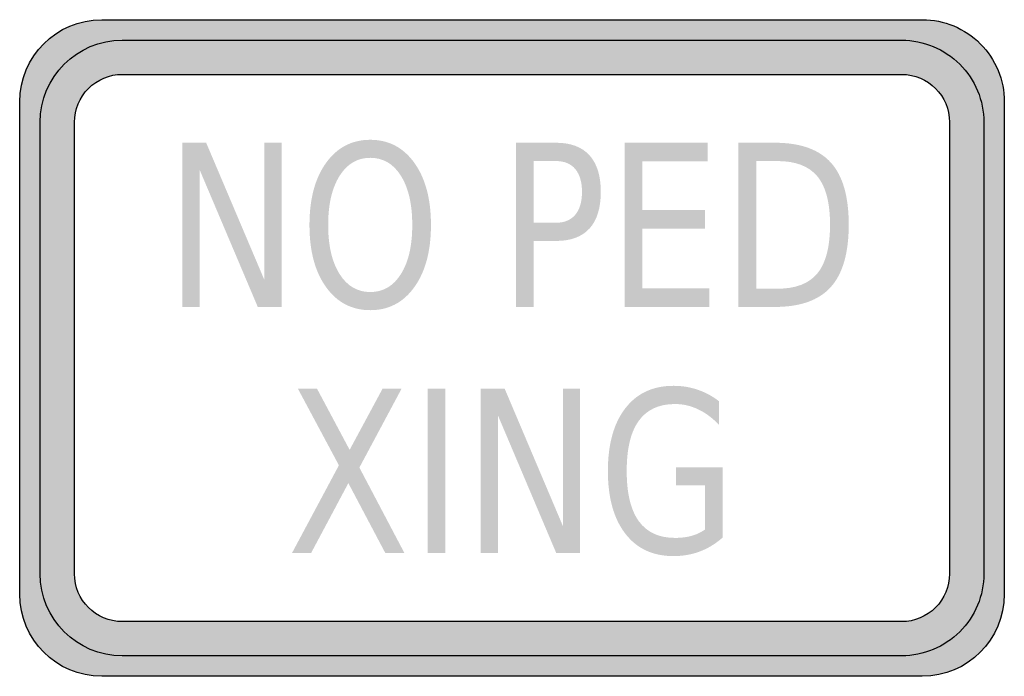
# Model space of a CAD drawing. Header units: inches. Extents: x -0.5 to 0.5, y -0.33 to 0.33.
import ezdxf

# ---------------------------------------------------------------- set-up
doc = ezdxf.new("R2010")
doc.units = ezdxf.units.IN
doc.header["$MEASUREMENT"] = 0

msp = doc.modelspace()

# ---------------------------------------------------------------- hatches: boundary and pattern name
h = msp.add_hatch(color=7)
edge = h.paths.add_edge_path()
edge.add_spline(control_points=[(-0.4167, -0.3333), (-0.4627, -0.3333), (-0.5, -0.296), (-0.5, -0.25)], knot_values=[0, 0, 0, 0, 1, 1, 1, 1], degree=3, periodic=0)
edge.add_line((-0.5, -0.25), (-0.5, 0.25))
edge.add_spline(control_points=[(-0.5, 0.25), (-0.5, 0.296), (-0.4627, 0.3333), (-0.4167, 0.3333)], knot_values=[0, 0, 0, 0, 1, 1, 1, 1], degree=3, periodic=0)
edge.add_line((-0.4167, 0.3333), (0.4167, 0.3333))
edge.add_spline(control_points=[(0.4167, 0.3333), (0.4388, 0.3333), (0.46, 0.3246), (0.4756, 0.3089), (0.4912, 0.2933), (0.5, 0.2721), (0.5, 0.25)], knot_values=[0, 0, 0, 0, 1, 1, 1, 2, 2, 2, 2], degree=3, periodic=0)
edge.add_line((0.5, 0.25), (0.5, -0.25))
edge.add_spline(control_points=[(0.5, -0.25), (0.5, -0.296), (0.4627, -0.3333), (0.4167, -0.3333)], knot_values=[0, 0, 0, 0, 1, 1, 1, 1], degree=3, periodic=0)
edge.add_line((0.4167, -0.3333), (-0.4167, -0.3333))
edge = h.paths.add_edge_path(flags=0)
edge.add_spline(control_points=[(-0.4444, 0.2292), (-0.4444, 0.2421), (-0.4393, 0.2544), (-0.4302, 0.2635), (-0.4211, 0.2727), (-0.4087, 0.2778), (-0.3958, 0.2778)], knot_values=[0, 0, 0, 0, 1, 1, 1, 2, 2, 2, 2], degree=3, periodic=0)
edge.add_line((-0.3958, 0.2778), (0.3958, 0.2778))
edge.add_spline(control_points=[(0.3958, 0.2778), (0.4227, 0.2778), (0.4444, 0.256), (0.4444, 0.2292)], knot_values=[0, 0, 0, 0, 1, 1, 1, 1], degree=3, periodic=0)
edge.add_line((0.4444, 0.2292), (0.4444, -0.2292))
edge.add_spline(control_points=[(0.4444, -0.2292), (0.4444, -0.2421), (0.4393, -0.2544), (0.4302, -0.2635), (0.4211, -0.2727), (0.4087, -0.2778), (0.3958, -0.2778)], knot_values=[0, 0, 0, 0, 1, 1, 1, 2, 2, 2, 2], degree=3, periodic=0)
edge.add_line((0.3958, -0.2778), (-0.3958, -0.2778))
edge.add_spline(control_points=[(-0.3958, -0.2778), (-0.4227, -0.2778), (-0.4444, -0.256), (-0.4444, -0.2292)], knot_values=[0, 0, 0, 0, 1, 1, 1, 1], degree=3, periodic=0)
edge.add_line((-0.4444, -0.2292), (-0.4444, 0.2292))
h = msp.add_hatch(color=7)
edge = h.paths.add_edge_path()
edge.add_spline(control_points=[(-0.3958, 0.3125), (-0.4419, 0.3125), (-0.4792, 0.2752), (-0.4792, 0.2292)], knot_values=[0, 0, 0, 0, 1, 1, 1, 1], degree=3, periodic=0)
edge.add_line((-0.4792, 0.2292), (-0.4792, -0.2292))
edge.add_spline(control_points=[(-0.4792, -0.2292), (-0.4792, -0.2752), (-0.4419, -0.3125), (-0.3958, -0.3125)], knot_values=[0, 0, 0, 0, 1, 1, 1, 1], degree=3, periodic=0)
edge.add_line((-0.3958, -0.3125), (0.3958, -0.3125))
edge.add_spline(control_points=[(0.3958, -0.3125), (0.4419, -0.3125), (0.4792, -0.2752), (0.4792, -0.2292)], knot_values=[0, 0, 0, 0, 1, 1, 1, 1], degree=3, periodic=0)
edge.add_line((0.4792, -0.2292), (0.4792, 0.2292))
edge.add_spline(control_points=[(0.4792, 0.2292), (0.4792, 0.2752), (0.4419, 0.3125), (0.3958, 0.3125)], knot_values=[0, 0, 0, 0, 1, 1, 1, 1], degree=3, periodic=0)
edge.add_line((0.3958, 0.3125), (-0.3958, 0.3125))
edge = h.paths.add_edge_path(flags=0)
edge.add_spline(control_points=[(0.3958, 0.2778), (0.4227, 0.2778), (0.4444, 0.256), (0.4444, 0.2292)], knot_values=[0, 0, 0, 0, 1, 1, 1, 1], degree=3, periodic=0)
edge.add_line((0.4444, 0.2292), (0.4444, -0.2292))
edge.add_spline(control_points=[(0.4444, -0.2292), (0.4444, -0.256), (0.4227, -0.2778), (0.3958, -0.2778)], knot_values=[0, 0, 0, 0, 1, 1, 1, 1], degree=3, periodic=0)
edge.add_line((0.3958, -0.2778), (-0.3958, -0.2778))
edge.add_spline(control_points=[(-0.3958, -0.2778), (-0.4227, -0.2778), (-0.4444, -0.256), (-0.4444, -0.2292)], knot_values=[0, 0, 0, 0, 1, 1, 1, 1], degree=3, periodic=0)
edge.add_line((-0.4444, -0.2292), (-0.4444, 0.2292))
edge.add_spline(control_points=[(-0.4444, 0.2292), (-0.4444, 0.256), (-0.4227, 0.2778), (-0.3958, 0.2778)], knot_values=[0, 0, 0, 0, 1, 1, 1, 1], degree=3, periodic=0)
edge.add_line((-0.3958, 0.2778), (0.3958, 0.2778))
h = msp.add_hatch(color=7)
edge = h.paths.add_edge_path()
edge.add_spline(control_points=[(-0.1439, 0.2114), (-0.1252, 0.2114), (-0.1103, 0.2035), (-0.0991, 0.1879), (-0.0879, 0.1722), (-0.0823, 0.1512), (-0.0823, 0.1249), (-0.0823, 0.0986), (-0.0879, 0.0776), (-0.0991, 0.0619), (-0.1103, 0.0463), (-0.1252, 0.0384), (-0.1439, 0.0384), (-0.1627, 0.0384), (-0.1777, 0.0463), (-0.1889, 0.0619), (-0.2001, 0.0775), (-0.2057, 0.0985), (-0.2057, 0.1249), (-0.2057, 0.1512), (-0.2001, 0.1722), (-0.1889, 0.1879), (-0.1777, 0.2035), (-0.1627, 0.2114), (-0.1439, 0.2114)], knot_values=[0, 0, 0, 0, 1, 1, 1, 2, 2, 2, 3, 3, 3, 4, 4, 4, 5, 5, 5, 6, 6, 6, 7, 7, 7, 8, 8, 8, 8], degree=3, periodic=0)
edge = h.paths.add_edge_path(flags=0)
edge.add_spline(control_points=[(-0.1439, 0.1931), (-0.157, 0.1931), (-0.1674, 0.187), (-0.1751, 0.1748), (-0.1828, 0.1625), (-0.1867, 0.1459), (-0.1867, 0.1249), (-0.1867, 0.1039), (-0.1828, 0.0873), (-0.1751, 0.0751), (-0.1674, 0.0629), (-0.157, 0.0568), (-0.1439, 0.0568), (-0.1308, 0.0568), (-0.1204, 0.0629), (-0.1128, 0.0751), (-0.1051, 0.0873), (-0.1013, 0.1039), (-0.1013, 0.1249), (-0.1013, 0.1459), (-0.1051, 0.1625), (-0.1128, 0.1748), (-0.1204, 0.187), (-0.1308, 0.1931), (-0.1439, 0.1931)], knot_values=[0, 0, 0, 0, 1, 1, 1, 2, 2, 2, 3, 3, 3, 4, 4, 4, 5, 5, 5, 6, 6, 6, 7, 7, 7, 8, 8, 8, 8], degree=3, periodic=0)
for points in [[(-0.3349, 0.2084), (-0.3106, 0.2084), (-0.2514, 0.0689), (-0.2514, 0.2084), (-0.2339, 0.2084), (-0.2339, 0.0417), (-0.2582, 0.0417), (-0.3173, 0.1811), (-0.3173, 0.0417), (-0.3349, 0.0417), (-0.3349, 0.2084)], [(0.1144, 0.2084), (0.1987, 0.2084), (0.1987, 0.1894), (0.1324, 0.1894), (0.1324, 0.14), (0.1959, 0.14), (0.1959, 0.1211), (0.1324, 0.1211), (0.1324, 0.0607), (0.2003, 0.0607), (0.2003, 0.0417), (0.1144, 0.0417), (0.1144, 0.2084)], [(-0.2174, -0.0414), (-0.198, -0.0414), (-0.1649, -0.1034), (-0.1315, -0.0414), (-0.1122, -0.0414), (-0.155, -0.1214), (-0.1093, -0.2081), (-0.1287, -0.2081), (-0.1662, -0.1372), (-0.204, -0.2081), (-0.2234, -0.2081), (-0.1758, -0.1191), (-0.2174, -0.0414)], [(-0.0856, -0.0414), (-0.0676, -0.0414), (-0.0676, -0.2081), (-0.0856, -0.2081), (-0.0856, -0.0414)], [(-0.0317, -0.0414), (-0.0074, -0.0414), (0.0517, -0.1808), (0.0517, -0.0414), (0.0692, -0.0414), (0.0692, -0.2081), (0.0449, -0.2081), (-0.0142, -0.0686), (-0.0142, -0.2081), (-0.0317, -0.2081), (-0.0317, -0.0414)]]:
    msp.add_hatch(color=7).paths.add_polyline_path(points)
h = msp.add_hatch(color=7)
edge = h.paths.add_edge_path()
edge.add_line((0.0041, 0.2084), (0.0448, 0.2084))
edge.add_spline(control_points=[(0.0448, 0.2084), (0.0597, 0.2084), (0.071, 0.2041), (0.0787, 0.1957), (0.0863, 0.1872), (0.0902, 0.1749), (0.0902, 0.1586), (0.0902, 0.1421), (0.0863, 0.1297), (0.0787, 0.1213), (0.071, 0.1129), (0.0597, 0.1087), (0.0448, 0.1087)], knot_values=[0, 0, 0, 0, 1, 1, 1, 2, 2, 2, 3, 3, 3, 4, 4, 4, 4], degree=3, periodic=0)
edge.add_line((0.0448, 0.1087), (0.0221, 0.1087))
edge.add_line((0.0221, 0.1087), (0.0221, 0.0417))
edge.add_line((0.0221, 0.0417), (0.0041, 0.0417))
edge.add_line((0.0041, 0.0417), (0.0041, 0.2084))
edge = h.paths.add_edge_path(flags=0)
edge.add_line((0.0221, 0.1898), (0.0221, 0.1272))
edge.add_line((0.0221, 0.1272), (0.0448, 0.1272))
edge.add_spline(control_points=[(0.0448, 0.1272), (0.0532, 0.1272), (0.0597, 0.1299), (0.0643, 0.1353), (0.0688, 0.1408), (0.0711, 0.1485), (0.0711, 0.1586), (0.0711, 0.1685), (0.0688, 0.1762), (0.0643, 0.1817), (0.0597, 0.1871), (0.0532, 0.1898), (0.0448, 0.1898)], knot_values=[0, 0, 0, 0, 1, 1, 1, 2, 2, 2, 3, 3, 3, 4, 4, 4, 4], degree=3, periodic=0)
edge.add_line((0.0448, 0.1898), (0.0221, 0.1898))
h = msp.add_hatch(color=7)
edge = h.paths.add_edge_path()
edge.add_line((0.2299, 0.2084), (0.267, 0.2084))
edge.add_spline(control_points=[(0.267, 0.2084), (0.2928, 0.2084), (0.3118, 0.2016), (0.3239, 0.1882), (0.336, 0.1748), (0.342, 0.1538), (0.342, 0.1252), (0.342, 0.0965), (0.3359, 0.0754), (0.3238, 0.0619), (0.3116, 0.0484), (0.2927, 0.0417), (0.267, 0.0417)], knot_values=[0, 0, 0, 0, 1, 1, 1, 2, 2, 2, 3, 3, 3, 4, 4, 4, 4], degree=3, periodic=0)
edge.add_line((0.267, 0.0417), (0.2299, 0.0417))
edge.add_line((0.2299, 0.0417), (0.2299, 0.2084))
edge = h.paths.add_edge_path(flags=0)
edge.add_line((0.248, 0.1898), (0.248, 0.0602))
edge.add_line((0.248, 0.0602), (0.2697, 0.0602))
edge.add_spline(control_points=[(0.2697, 0.0602), (0.2881, 0.0602), (0.3016, 0.0654), (0.3102, 0.0758), (0.3187, 0.0863), (0.323, 0.1027), (0.323, 0.1252), (0.323, 0.1475), (0.3187, 0.1639), (0.3102, 0.1742), (0.3016, 0.1846), (0.2881, 0.1898), (0.2697, 0.1898)], knot_values=[0, 0, 0, 0, 1, 1, 1, 2, 2, 2, 3, 3, 3, 4, 4, 4, 4], degree=3, periodic=0)
edge.add_line((0.2697, 0.1898), (0.248, 0.1898))
h = msp.add_hatch(color=7)
edge = h.paths.add_edge_path()
edge.add_line((0.196, -0.1843), (0.196, -0.1395))
edge.add_line((0.196, -0.1395), (0.1666, -0.1395))
edge.add_line((0.1666, -0.1395), (0.1666, -0.121))
edge.add_line((0.1666, -0.121), (0.2139, -0.121))
edge.add_line((0.2139, -0.121), (0.2139, -0.1925))
edge.add_spline(control_points=[(0.2139, -0.1925), (0.2069, -0.1987), (0.1992, -0.2034), (0.1908, -0.2066), (0.1825, -0.2097), (0.1735, -0.2113), (0.164, -0.2113), (0.1431, -0.2113), (0.1268, -0.2037), (0.1151, -0.1885), (0.1033, -0.1733), (0.0974, -0.1521), (0.0974, -0.1249), (0.0974, -0.0977), (0.1033, -0.0764), (0.1151, -0.0612), (0.1268, -0.046), (0.1431, -0.0384), (0.164, -0.0384), (0.1727, -0.0384), (0.1809, -0.0397), (0.1887, -0.0424), (0.1966, -0.0451), (0.2038, -0.049), (0.2104, -0.0542)], knot_values=[0, 0, 0, 0, 1, 1, 1, 2, 2, 2, 3, 3, 3, 4, 4, 4, 5, 5, 5, 6, 6, 6, 7, 7, 7, 8, 8, 8, 8], degree=3, periodic=0)
edge.add_line((0.2104, -0.0542), (0.2104, -0.0782))
edge.add_spline(control_points=[(0.2104, -0.0782), (0.2037, -0.0712), (0.1967, -0.0658), (0.1891, -0.0623), (0.1816, -0.0587), (0.1738, -0.0569), (0.1655, -0.0569), (0.1492, -0.0569), (0.1369, -0.0626), (0.1287, -0.074), (0.1205, -0.0854), (0.1165, -0.1023), (0.1165, -0.1249), (0.1165, -0.1474), (0.1205, -0.1643), (0.1287, -0.1757), (0.1369, -0.1871), (0.1492, -0.1928), (0.1655, -0.1928), (0.1719, -0.1928), (0.1775, -0.1921), (0.1825, -0.1907), (0.1875, -0.1893), (0.192, -0.1872), (0.196, -0.1843)], knot_values=[0, 0, 0, 0, 1, 1, 1, 2, 2, 2, 3, 3, 3, 4, 4, 4, 5, 5, 5, 6, 6, 6, 7, 7, 7, 8, 8, 8, 8], degree=3, periodic=0)

# ---------------------------------------------------------------- linework, layer by layer
at = {"color": 7}
for points in [[(-0.4167, 0.3333), (0.4167, 0.3333)], [(-0.3958, 0.3125), (0.3958, 0.3125)], [(-0.3958, 0.2778), (0.3958, 0.2778)], [(-0.5, -0.25), (-0.5, 0.25)], [(0.5, 0.25), (0.5, -0.25)], [(-0.4792, -0.2292), (-0.4792, 0.2292)], [(-0.4444, -0.2292), (-0.4444, 0.2292)], [(0.4444, 0.2292), (0.4444, -0.2292)], [(0.4792, 0.2292), (0.4792, -0.2292)], [(0.3958, -0.2778), (-0.3958, -0.2778)], [(0.3958, -0.3125), (-0.3958, -0.3125)], [(0.4167, -0.3333), (-0.4167, -0.3333)]]:
    msp.add_lwpolyline(points, dxfattribs=at)
for points in [[(-0.5, 0.25), (-0.5, 0.296), (-0.4627, 0.3333), (-0.4167, 0.3333)], [(-0.4792, 0.2292), (-0.4792, 0.2752), (-0.4419, 0.3125), (-0.3958, 0.3125)], [(0.3958, 0.2778), (0.4227, 0.2778), (0.4444, 0.256), (0.4444, 0.2292)], [(-0.3958, -0.3125), (-0.4419, -0.3125), (-0.4792, -0.2752), (-0.4792, -0.2292)], [(-0.3958, -0.2778), (-0.4227, -0.2778), (-0.4444, -0.256), (-0.4444, -0.2292)], [(-0.4167, -0.3333), (-0.4627, -0.3333), (-0.5, -0.296), (-0.5, -0.25)], [(0.5, -0.25), (0.5, -0.296), (0.4627, -0.3333), (0.4167, -0.3333)]]:
    msp.add_open_spline(points, degree=3, dxfattribs=at)
for points in [[(0.4167, 0.3333), (0.4388, 0.3333), (0.46, 0.3246), (0.4756, 0.3089), (0.4912, 0.2933), (0.5, 0.2721), (0.5, 0.25)], [(0.3958, 0.3125), (0.4179, 0.3125), (0.4391, 0.3037), (0.4548, 0.2881), (0.4704, 0.2725), (0.4792, 0.2513), (0.4792, 0.2292)], [(-0.4444, 0.2292), (-0.4444, 0.2421), (-0.4393, 0.2544), (-0.4302, 0.2635), (-0.4211, 0.2727), (-0.4087, 0.2778), (-0.3958, 0.2778)], [(0.4792, -0.2292), (0.4792, -0.2513), (0.4704, -0.2725), (0.4548, -0.2881), (0.4391, -0.3037), (0.4179, -0.3125), (0.3958, -0.3125)], [(0.4444, -0.2292), (0.4444, -0.2421), (0.4393, -0.2544), (0.4302, -0.2635), (0.4211, -0.2727), (0.4087, -0.2778), (0.3958, -0.2778)]]:
    msp.add_open_spline(points, degree=3, knots=[0, 0, 0, 0, 1, 1, 1, 2, 2, 2, 2], dxfattribs=at)

doc.saveas('drawing.dxf')
